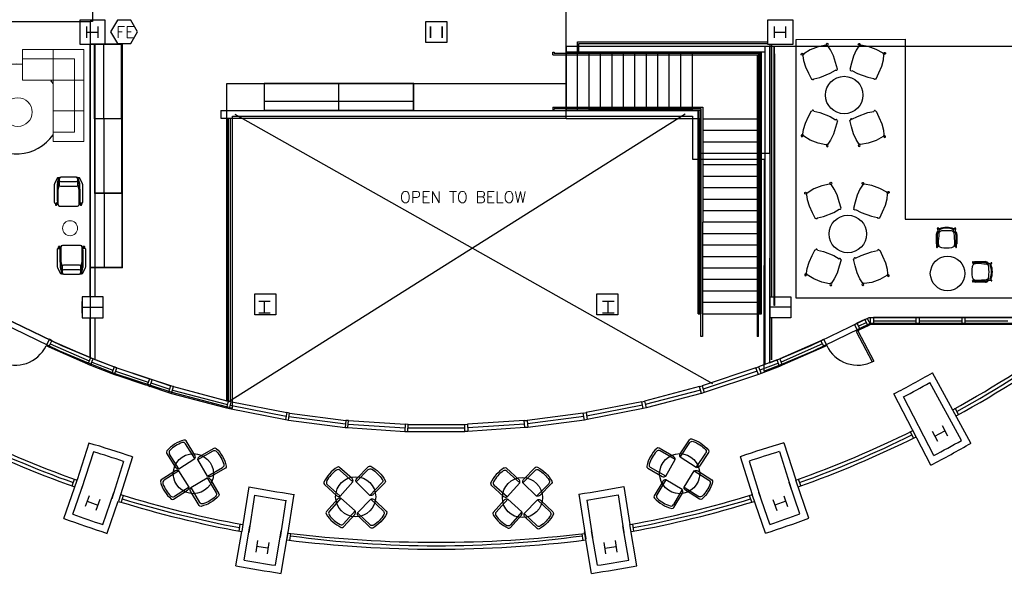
# Model space of a CAD drawing. Header units: inches. Extents: x -92 to 3837, y -260 to 2192.
# Tile 19 of 31: x 1382 to 2413, y -260 to 319. Entities that reach past the tile are written whole.
import ezdxf
from ezdxf import colors
from ezdxf.entities.mleader import LeaderData, LeaderLine
from ezdxf.math import Vec2, Vec3

# ---------------------------------------------------------------- set-up
doc = ezdxf.new("R2010")
doc.units = ezdxf.units.IN
doc.header["$MEASUREMENT"] = 0
doc.layers.get('0').update_dxf_attribs({"linetype": 'CONTINUOUS'})
for name, color, linetype in [('A-CLNG-OPEN', 9, 'CONTINUOUS'), ('A-FLOR-STRS', 9, 'CONTINUOUS'), ('A-GLAZ', 8, 'CONTINUOUS'), ('A-WALL', 7, 'CONTINUOUS'), ('F-PROT-EQPM', 8, 'CONTINUOUS'), ('I-FLOR-CASE', 8, 'CONTINUOUS'), ('I-FURN', 8, 'CONTINUOUS'), ('I-FURN-CHAR', 9, 'CONTINUOUS'), ('I-FURN-CONF', 9, 'CONTINUOUS'), ('I-GLAZ', 8, 'CONTINUOUS'), ('I-WALL', 8, 'CONTINUOUS'), ('S-COLS', 7, 'CONTINUOUS'), ('triGrossAreaLayer', 7, 'CONTINUOUS'), ('triLabelLayer', 7, 'CONTINUOUS'), ('triMeasuredGrossAreaLayer', 7, 'CONTINUOUS'), ('triSpaceLayer', 7, 'CONTINUOUS')]:
    doc.layers.add(name, color=color, linetype=linetype)
doc.styles.add('FDC_SPC', font='ROMANS.SHX', dxfattribs={"height": 12})
doc.styles.get("Standard").update_dxf_attribs({"font": 'romans.shx'})

# ---------------------------------------------------------------- blocks, each defined once
blk = doc.blocks.new('CHAIR4')
for p, q in [((20.5, 12), (3, 12)), ((0, 10), (18.2, 10)), ((0, 10), (0, -10)), ((0, -10), (18.2, -10)), ((3, -12), (20.5, -12))]:
    blk.add_line(p, q)
for centre, radius, start, end in [((3.3, 8.3), 3.72, 94.7355, 152.6447), ((20.5, 10), 2, 16.6015, 90), ((-13, 0), 37, 343.3985, 16.6015), ((18.2, 7), 3, 12.6356, 90), ((-13, 0), 35, 347.3644, 12.6356), ((3.3, -8.3), 3.72, 207.3553, 265.2645), ((18.2, -7), 3, 270, 347.3644), ((20.5, -10), 2, 270, 343.3985)]:
    blk.add_arc(centre, radius, start, end)
blk = doc.blocks.new('Knoll_Studio_Jehs_Laub_Lounge_Chair - Knoll_Studio_Jehs_Laub_Lounge_Chair-4253241-POWER _ COMM - LEVEL 03')
for p, q in [((-15, 7), (-14.3, 14)), ((-14.3, 14), (-13.8, 14)), ((-12, 14.3), (-5.6, 15.3)), ((-5.6, 15.3), (6, 15.3)), ((6, 15.3), (12.4, 14.3)), ((14.2, 14), (14.7, 14)), ((14.7, 14), (15.4, 7)), ((-15.6, -0.5), (-15, 7)), ((15.4, 7), (16.1, -0.5)), ((-14.9, -7.3), (-15.6, -0.5)), ((-13.7, -12.3), (-14.9, -7.3)), ((15.3, -7.3), (14.2, -12.3)), ((16.1, -0.5), (15.3, -7.3)), ((-13.8, -13.3), (-13.4, -12.6)), ((-13.4, -12.6), (-13.7, -12.3)), ((-13, -13), (-13.4, -13.5)), ((-12.3, -13.7), (-13, -13)), ((-4.3, -15.1), (-12.3, -13.7)), ((4.7, -15.1), (-4.3, -15.1)), ((12.8, -13.7), (4.7, -15.1)), ((13.5, -13), (12.8, -13.7)), ((13.8, -13.5), (13.5, -13)), ((14.2, -12.3), (13.9, -12.6)), ((13.9, -12.6), (14.3, -13.3))]:
    blk.add_line(p, q)
for centre, radius, start, end in [((-12.9, 14.1), 0.937, 16.1866, 181.7355), ((13.3, 14.1), 0.937, 358.2645, 163.8134), ((-14, -14.2), 0.938, 80.9913, 49.8976), ((14.4, -14.2), 0.938, 130.1024, 99.0087)]:
    blk.add_arc(centre, radius, start, end)
blk = doc.blocks.new('Steelcase Coalesse - Carl Hansen - Table - CH008 - 39_25_ Dia-2965565-POWER _ COMM - LEVEL 03')
blk.add_circle((-11.3, 12.8), 19.6)
blk = doc.blocks.new('HermanMiller_Collection_BrancaChair - No Upholstery-3632926-POWER _ COMM - LEVEL 03')
for p, q in [((-3.1, 10.7), (6.9, 10.7)), ((9.3, 10), (9.6, 10.4)), ((-8.4, 8.3), (-9.4, 8.5)), ((-9.2, 9.5), (-6.4, 8.9)), ((-6, 7.6), (-7.9, 7.4)), ((-6.4, 8.9), (-5.6, 8.7)), ((-5.9, 7), (-6.4, 7.6)), ((-5.1, 7.6), (-5.3, 7.9)), ((-3.1, 9.8), (6.3, 9.7)), ((9.3, 10), (7.9, 8.5)), ((10.3, 9.6), (8.8, 8.1)), ((-9.4, -8.5), (-8.4, -8.3)), ((-6.4, -8.9), (-9.2, -9.5)), ((-6, -7.6), (-7.9, -7.4)), ((-5.9, -7), (-6.4, -7.6)), ((-6.4, -8.9), (-5.6, -8.7)), ((-5.1, -7.6), (-5.3, -7.9)), ((-3.1, -9.8), (6.3, -9.7)), ((9.3, -10), (7.9, -8.5)), ((8.8, -8.1), (10.3, -9.6)), ((9.6, -10.4), (9.3, -10)), ((6.9, -10.7), (-3.1, -10.7))]:
    blk.add_line(p, q)
for centre, radius, start, end in [((-3.4, 7.4), 3.34, 84.8664, 153.1336), ((6.8, 5.3), 5.37, 62.535, 89.465), ((10, 10), 0.52, 312.9916, 135), ((9.6, 0), 20.1, 157.749, 202.251), ((-9.4, 9), 0.505, 71.7725, 268.2275), ((7.6, 0), 17.3, 157.3128, 202.6872), ((-7.6, 7), 1.57, 124.251, 157.749), ((-7.2, 6.4), 1.27, 127.7514, 168.0307), ((33.9, 0), 40.9, 172.7425, 187.2575), ((-3.4, 4.8), 3.31, 105.2575, 172.7425), ((-6.2, 9.5), 1.85, 276, 292.409), ((-5.7, 8.2), 0.514, 292.409, 75.854), ((-3.2, 7.3), 2.57, 86.9594, 147.0566), ((7.9, -88.2), 96.9, 90.8933, 97.2373), ((6, -6.8), 16.4, 81.6398, 89), ((6.7, 4.7), 3.99, 58.5623, 94.0653), ((12.2, 10.7), 3.96, 197.6974, 202.3026), ((6.7, 4.7), 3.99, 9.9347, 58.5623), ((-20.3, 0), 31.4, 350.0653, 9.9347), ((-9.4, -9), 0.505, 91.7725, 288.2275), ((-7.6, -7), 1.57, 202.251, 235.749), ((-7.2, -6.4), 1.27, 191.9693, 232.2486), ((-3.4, -4.8), 3.31, 187.2575, 254.7425), ((-3.4, -7.4), 3.34, 206.8664, 275.1336), ((-6.2, -9.5), 1.85, 67.591, 84), ((-5.7, -8.2), 0.514, 284.146, 67.591), ((-3.2, -7.3), 2.57, 212.9434, 273.0406), ((7.9, 88.2), 96.9, 262.7627, 269.1067), ((6, 6.8), 16.4, 271, 278.3602), ((6.7, -4.7), 3.99, 265.9347, 301.4377), ((6.8, -5.3), 5.37, 270.535, 297.465), ((12.2, -10.7), 3.96, 157.6974, 162.3026), ((6.7, -4.7), 3.99, 301.4377, 350.0653), ((10, -10), 0.52, 225, 47.0084)]:
    blk.add_arc(centre, radius, start, end)
blk = doc.blocks.new('P_KL6')
for p, q in [((0.5, 0), (77.5, 0)), ((0, -0.5), (0, -27.759)), ((0, -9.75), (78, -9.75)), ((78, -0.5), (78, -27.759)), ((0.5, -28.259), (77.5, -28.259))]:
    blk.add_line(p, q)
for centre, start, end in [((0.5, -0.5), 90, 180), ((77.5, -0.5), 0, 90), ((0.5, -27.759), 180, 270), ((77.5, -27.759), 270, 0)]:
    blk.add_arc(centre, 0.5, start, end)
for p in [(0, 0), (78, 0), (0, -28.259), (78, -28.259)]:
    blk.add_point(p)
blk = doc.blocks.new('Seating-Lounge_Chair-Studio_TK-Lasai_ALLCA-R2015 - Lasai Lounge Chair - or Ikea Ekenaset-5904382-LEVEL 02 - CAD Team Plan')
for p, q in [((-12.2, 13.6), (-14.7, 8.3)), ((-11.5, 9.8), (-10.2, 14.1)), ((-9.7, 14), (-11, 9.7)), ((-9.6, 14.8), (-10.3, 14.8)), ((-9.5, 14.2), (-9.9, 12.7)), ((-9.9, 12.7), (-9.9, 7.5)), ((-8.5, 10.9), (8.5, 10.9)), ((8.3, 15.3), (-7.9, 15.3)), ((7.8, 15.3), (-7.8, 15.3)), ((9.9, 12.7), (9.5, 14.2)), ((10.3, 14.8), (9.6, 14.8)), ((9.7, 14), (11, 9.7)), ((9.9, 7.5), (9.9, 12.7)), ((11.5, 9.8), (10.2, 14.1)), ((14.7, 8.3), (12.2, 13.6)), ((-15, 6.7), (-15, -10.8)), ((-11.7, 2.7), (-11.7, 8.5)), ((-11.7, 2.7), (-11.2, 2.5)), ((-11.7, -9.7), (-11.7, 2.7)), ((-11.2, 8.4), (-11.2, 2.5)), ((-11.2, 2.5), (-10.8, 3.3)), ((-10.2, 6.5), (-11.1, 1.9)), ((-10.8, 3.3), (-11.1, 1.9)), ((-11.1, 1.9), (-11.1, -9.7)), ((-11.1, 1.9), (-11.1, -13.2)), ((-8.5, 5.9), (8.5, 5.9)), ((11.1, 1.9), (10.2, 6.5)), ((11.1, 1.9), (10.8, 3.3)), ((10.8, 3.3), (11.2, 2.5)), ((11.1, -9.7), (11.1, 1.9)), ((11.1, -13.2), (11.1, 1.9)), ((11.2, 8.4), (11.2, 2.5)), ((11.2, 2.5), (11.7, 2.7)), ((11.7, 2.7), (11.7, 8.5)), ((11.7, 2.7), (11.7, -9.7)), ((15, -10.8), (15, 6.7)), ((-11.1, -9.7), (-11.7, -9.7)), ((-11.7, -9.7), (-11.7, -10.9)), ((-11.1, -9.5), (-11.1, -10.7)), ((11.1, -9.5), (11.1, -10.7)), ((11.7, -9.7), (11.1, -9.7)), ((11.7, -9.7), (11.7, -10.9)), ((-14.2, -11.7), (-13.8, -11.7)), ((-13.8, -11.7), (-13.8, -13.2)), ((-13.8, -11.7), (-12.2, -11.7)), ((-12.2, -13.2), (-12.2, -11.7)), ((-11.7, -10.9), (-11.1, -10.9)), ((-11.1, -10.9), (-11.1, -13.2)), ((-9.5, -14.8), (-7.6, -14.8)), ((-9.5, -14.8), (9.5, -14.8)), ((-7.6, -14.8), (7.6, -14.8)), ((7.6, -14.8), (9.5, -14.8)), ((11.1, -13.2), (11.1, -10.9)), ((11.1, -10.9), (11.7, -10.9)), ((12.2, -11.7), (12.2, -13.2)), ((13.8, -11.7), (12.2, -11.7)), ((13.8, -13.2), (13.8, -11.7)), ((13.8, -11.7), (14.2, -11.7))]:
    blk.add_line(p, q)
for centre, radius, start, end in [((-10.3, 12.8), 2.07, 89.8755, 155.087), ((-9.1, 13.8), 1.19, 117, 163), ((-8.4, 12.4), 1.51, 169.66, 266.9007), ((-9.1, 13.8), 0.66, 121.1377, 163), ((-8.8, 13.4), 1.71, 90.0006, 119.9994), ((-8.1, 13.8), 1.45, 81.637, 164.3989), ((-7.8, 12.9), 2.34, 89.8146, 113.5494), ((7.8, 12.9), 2.34, 66.4506, 90.1854), ((8.1, 13.8), 1.45, 15.6011, 81.637), ((8.4, 12.4), 1.51, 273.0993, 10.34), ((8.8, 13.4), 1.71, 60.0006, 89.9994), ((9.1, 13.8), 0.66, 17, 58.8623), ((9.1, 13.8), 1.19, 17, 63), ((10.3, 12.8), 2.07, 24.913, 90.1245), ((-11.2, 6.7), 3.8, 154.8759, 180), ((-7.2, 8.5), 4.5, 163, 180), ((-6.7, 8.4), 4.5, 163, 180), ((-8.6, 6.2), 1.6, 138.9208, 168.9157), ((-8.3, 7.5), 1.59, 180, 191.1018), ((-8.3, 7.5), 1.59, 191.1018, 261.5181), ((8.3, 7.5), 1.59, 278.4819, 348.8982), ((8.3, 7.5), 1.59, 348.8982, 360), ((8.6, 6.2), 1.6, 11.0843, 41.0792), ((6.7, 8.4), 4.5, 0, 17), ((7.2, 8.5), 4.5, 0, 17), ((11.2, 6.7), 3.8, 360, 25.1241), ((-14.2, -10.8), 0.811, 180, 270), ((-13, -13.2), 0.787, 180, 360), ((-12.6, -10.9), 0.809, 295.46, 360), ((-9.5, -13.2), 1.64, 180, 270), ((-9.5, -13.2), 1.6, 180, 270), ((9.5, -13.2), 1.64, 270, 360), ((9.5, -13.2), 1.6, 270, 360), ((12.6, -10.9), 0.809, 180, 244.54), ((13, -13.2), 0.787, 180, 360), ((14.2, -10.8), 0.811, 270, 360)]:
    blk.add_arc(centre, radius, start, end)
blk = doc.blocks.new('Steelcase West Elm - Mesa Sectional - Lounge _1_ - Chaise - Left Arm-5913181-LEVEL 02 - CAD Team Plan')
at = {"lineweight": 5}
for p, q in [((49.8, 13.6), (-14.2, 13.6)), ((-14.2, 13.6), (-14.2, -18.4)), ((17.8, 13.6), (17.8, -18.4)), ((49.8, -18.4), (49.8, 13.6)), ((17.8, 4), (-14.2, 4)), ((40.1, 4), (-14.2, 4)), ((40.1, -18.4), (40.1, 4)), ((-14.2, -18.4), (49.8, -18.4))]:
    blk.add_line(p, q, dxfattribs=at)
blk = doc.blocks.new('Steelcase West Elm - Mesa Sectional - Lounge - Chaise - Left Arm-5910471-LEVEL 02 - CAD Team Plan')
at = {"lineweight": 5}
for p, q in [((49.8, 13.6), (-14.2, 13.6)), ((-14.2, 13.6), (-14.2, -18.4)), ((17.8, 13.6), (17.8, -18.4)), ((49.8, -18.4), (49.8, 13.6)), ((17.8, 4), (-14.2, 4)), ((40.1, 4), (-14.2, 4)), ((40.1, -18.4), (40.1, 4)), ((-14.2, -18.4), (49.8, -18.4))]:
    blk.add_line(p, q, dxfattribs=at)
blk = doc.blocks.new('Coalesse Montara650 Table Occasional Round Revit Family - 30Dia-5945446-LEVEL 02 - CAD Team Plan')
at = {"lineweight": 5}
blk.add_circle((0, 0), 15, dxfattribs=at)
blk = doc.blocks.new('Steelcase Coalesse - Await - Table - Freestanding - 19H-5931556-LEVEL 02 - CAD Team Plan')
at = {"lineweight": 5}
blk.add_circle((-16.4, 6.5), 7.87, dxfattribs=at)
blk = doc.blocks.new('lobby rug1 - lobby rug-6439268-LEVEL 02 - CAD Team Plan')
at = {"layer": 'I-FURN'}
for start, end in [(81.8957, 138.7547), (34.8387, 40.0252), (155.1721, 155.9848), (160.1228, 166.52), (185.705, 195.5849), (199.6628, 200.4511), (222.038, 325.1613)]:
    blk.add_arc((1378.2, 508.2), 47, start, end, dxfattribs=at)

msp = doc.modelspace()

# ---------------------------------------------------------------- linework, layer by layer
at = {"layer": 'A-CLNG-OPEN'}
for p, q in [((2078.3, 220), (1600, -81.4)), ((1607, 220), (2107, -61.9))]:
    msp.add_line(p, q, dxfattribs=at)
at = {"layer": 'A-FLOR-STRS'}
for p, q in [((2162, 290.8), (2162, -41.8)), ((2167, 293), (2167, -36.8)), ((2169, 293), (2169, 29)), ((1939.9, 282.3), (1939.9, 285)), ((1939.9, 285), (1941.4, 285)), ((1939.9, 282.3), (2153.7, 282.3)), ((1941.4, 285), (1941.4, 283.8)), ((2155.3, 283.8), (1941.4, 283.8)), ((1953.8, 224.3), (1953.8, 285.3)), ((1965.8, 224.3), (1965.8, 285.3)), ((1977.8, 285.3), (2085.8, 285.3)), ((1977.8, 224.3), (1977.8, 285.3)), ((1989.8, 224.3), (1989.8, 285.3)), ((2085.8, 285.3), (2085.8, 224.3)), ((2153.7, 282.3), (2153.7, -12.7)), ((2155.2, 225.8), (2155.3, 283.8)), ((2155.8, 285.3), (2155.8, 11.3)), ((2156.7, 284.8), (2156.7, 11.3)), ((2157.2, 11.3), (2157.2, 284.8)), ((1939.9, 227.3), (1939.9, 224.5)), ((1939.9, 227.3), (2096.8, 227.3)), ((2094.1, 225.8), (2094.1, 227.3)), ((2094.9, 225.8), (2094.9, 227.3)), ((2096.8, 227.3), (2096.5, -12.7)), ((1939.9, 224.5), (1941.4, 224.5)), ((1941.4, 224.5), (1941.4, 225.8)), ((2095.2, 225.8), (1941.4, 225.8)), ((2085.8, 224.3), (1977.8, 224.3)), ((2095, -12.7), (2095.2, 225.8)), ((2155.2, -12.7), (2155.2, 225.8)), ((2169, 7), (2169, -36.8)), ((2096.5, -12.7), (2095, -12.7)), ((2155.2, -12.7), (2153.7, -12.7))]:
    msp.add_line(p, q, dxfattribs=at)
for points in [[(2162, 290.8), (1953.8, 290.8), (1953.8, 285.3), (2162, 285.3)], [(1965.7, 285), (1965.7, 296), (2165, 296)], [(1967.2, 285), (1967.2, 294), (2165, 294)], [(2002, 224.3), (2002, 285.3)], [(2013.9, 224.3), (2013.9, 285.3)], [(2025.9, 224.3), (2025.9, 285.3)], [(2037.9, 224.3), (2037.9, 285.3)], [(2049.8, 224.3), (2049.8, 285.3)], [(2061.8, 224.3), (2061.8, 285.3)], [(2073.8, 224.3), (2073.8, 285.3)], [(2158.2, 11.3), (2158.2, 285.3)], [(2092.2, 11.3), (2092.2, 224.3), (2094.8, 224.3), (2094.8, 11.3)], [(2093.2, 11.3), (2093.2, 214.8), (2093.8, 214.8), (2093.8, 11.3)], [(2094.8, 215.3), (2095.2, 215.3)], [(2096.8, 215.3), (2158.2, 215.3)], [(2157.2, 214.8), (2156.7, 214.8)], [(2094.8, 203.3), (2095.2, 203.3)], [(2096.8, 203.3), (2153.7, 203.3)], [(2155.2, 203.3), (2155.8, 203.3)], [(2094.8, 191.3), (2095.2, 191.3)], [(2096.8, 191.3), (2153.7, 191.3)], [(2155.2, 191.3), (2155.8, 191.3)], [(2094.8, 179.2), (2095.2, 179.2)], [(2096.8, 179.2), (2153.7, 179.2)], [(2155.2, 179.2), (2155.8, 179.2)], [(2094.8, 167.3), (2095.2, 167.3)], [(2096.8, 167.3), (2153.7, 167.3)], [(2155.2, 167.3), (2155.8, 167.3)], [(2094.8, 155.3), (2095.2, 155.3)], [(2096.8, 155.3), (2153.7, 155.3)], [(2155.2, 155.3), (2155.8, 155.3)], [(2094.8, 143.3), (2095.2, 143.3)], [(2096.8, 143.3), (2153.7, 143.3)], [(2155.2, 143.3), (2155.8, 143.3)], [(2094.8, 131.3), (2095.2, 131.3)], [(2096.8, 131.3), (2153.7, 131.3)], [(2155.2, 131.3), (2155.8, 131.3)], [(2094.8, 119.3), (2095.2, 119.3)], [(2096.8, 119.3), (2153.7, 119.3)], [(2155.2, 119.3), (2155.8, 119.3)], [(2094.8, 107.3), (2095.2, 107.3)], [(2096.8, 107.3), (2153.7, 107.3)], [(2155.2, 107.3), (2155.8, 107.3)], [(2094.8, 95.3), (2095.2, 95.3)], [(2096.8, 95.3), (2153.7, 95.3)], [(2155.2, 95.3), (2155.8, 95.3)], [(2094.8, 83.3), (2095.2, 83.3)], [(2096.8, 83.3), (2153.7, 83.3)], [(2155.2, 83.3), (2155.8, 83.3)], [(2094.8, 71.3), (2095.2, 71.3)], [(2096.8, 71.3), (2153.7, 71.3)], [(2155.2, 71.3), (2155.8, 71.3)], [(2094.8, 59.3), (2095.2, 59.3)], [(2096.8, 59.3), (2153.7, 59.3)], [(2155.2, 59.3), (2155.8, 59.3)], [(2094.8, 47.3), (2095.2, 47.3)], [(2096.8, 47.3), (2153.7, 47.3)], [(2155.2, 47.3), (2155.8, 47.3)], [(2094.8, 35.3), (2095.2, 35.3)], [(2096.8, 35.3), (2153.7, 35.3)], [(2155.2, 35.3), (2155.8, 35.3)], [(2094.8, 23.3), (2095.2, 23.3)], [(2096.8, 23.3), (2153.7, 23.3)], [(2155.2, 23.3), (2155.8, 23.3)], [(2092.2, 11.3), (2094.8, 11.3)], [(2094.8, 20.3), (2095.2, 20.3)], [(2096.8, 11.3), (2153.7, 11.3)], [(2155.2, 20.3), (2155.8, 20.3)], [(2155.8, 11.3), (2158.2, 11.3)]]:
    msp.add_lwpolyline(points, dxfattribs=at)
for points in [[(2171.6, 19.8), (2171.7, 290.4), (2172.1, 276.5), (2172.1, 19.8)], [(1953.8, 215.3), (1953.8, 224.3), (2093.8, 224.3), (2093.8, 215.3)]]:
    msp.add_lwpolyline(points, close=True, dxfattribs=at)
at = {"layer": 'A-GLAZ'}
for p, q in [((2266.4, 5.1), (2258.3, 1.4)), ((2268.1, 1.9), (2260, -1.8)), ((2269.1, 6.4), (2271.1, 7.4)), ((2271.1, 7.4), (2272.5, 7.4)), ((2543.9, 0), (2272.5, 0)), ((2556.5, 7.4), (2275.5, 7.4)), ((2275.5, 3.7), (2320.3, 3.7)), ((2556.5, 7.4), (2320.5, 7.4)), ((2323.3, 3.7), (2368.3, 3.7)), ((2371.3, 3.7), (2416.3, 3.7)), ((2259.1, -6.5), (2257.5, -7.3)), ((2257.6, -7.3), (2274.3, -39.2)), ((2259.1, -6.5), (2275.8, -38.4)), ((2269.9, -1.4), (2261.8, -5.1)), ((1413.8, -20.2), (1454.5, -38.1)), ((1415.5, -17), (1458.6, -35.8)), ((2220.5, -17), (2177.4, -35.8)), ((2222.2, -20.2), (2178.8, -39.3)), ((1412.1, -23.5), (1455.9, -42.7)), ((2223.9, -23.5), (2180.1, -42.7)), ((1457.2, -39.3), (1479.4, -47.8)), ((1458.6, -35.9), (1480.7, -44.3)), ((2174.6, -37), (2155.3, -44.3)), ((2176, -40.4), (2156.6, -47.8)), ((1455.9, -42.7), (1478.1, -51.3)), ((1482.2, -48.9), (1516.1, -60.2)), ((1483.5, -45.4), (1517.8, -56.8)), ((2152.5, -45.4), (2096.2, -64.1)), ((2153.8, -48.9), (2097.2, -67.7)), ((2177.3, -43.8), (2157.9, -51.3)), ((1480.9, -52.3), (1482.6, -52.9)), ((1481.2, -52.4), (1514.5, -63.5)), ((1519.2, -61.2), (1538.8, -67.7)), ((1519.4, -57.3), (1539.8, -64.1)), ((2155.1, -52.3), (2098.5, -71.1)), ((1517.9, -64.6), (1537.7, -71.2)), ((1540.6, -72.1), (1598.4, -87.3)), ((1541.6, -68.6), (1599.3, -83.7)), ((1542.7, -65), (1600.1, -80.1)), ((2093.3, -65), (2035.9, -80.1)), ((2094.4, -68.6), (2036.7, -83.7)), ((1603.8, -81), (1661.3, -92.2)), ((2033, -80.8), (1974.7, -92.2)), ((2095.2, -72.2), (2037.6, -87.3)), ((1601.4, -88), (1659.9, -99.4)), ((1602.2, -84.4), (1660.7, -95.8)), ((1664.2, -92.7), (1723.1, -100.3)), ((1971.8, -92.7), (1912.9, -100.3)), ((2033.8, -84.4), (1975.3, -95.8)), ((2034.6, -88), (1975.9, -99.5)), ((2364.7, -94.2), (2361.1, -87.7)), ((1663.3, -100), (1722.4, -107.7)), ((1663.6, -96.3), (1722.7, -104)), ((1726.1, -100.6), (1785.3, -104.4)), ((1909.9, -100.6), (1850.7, -104.4)), ((1972.4, -96.3), (1913.3, -104)), ((1972.9, -100), (1913.6, -107.7)), ((1725.4, -107.9), (1785.1, -111.8)), ((1725.7, -104.3), (1785.2, -108.1)), ((1788.1, -111.9), (1847.9, -111.9)), ((1788.2, -108.2), (1847.8, -108.2)), ((1788.3, -104.5), (1847.7, -104.5)), ((1910.3, -104.3), (1850.8, -108.1)), ((1910.6, -107.9), (1850.9, -111.8)), ((2317.6, -118.8), (2314.2, -112.2)), ((1436.6, -168.9), (1439, -161.9)), ((2199.4, -168.9), (2197, -161.9)), ((1490.2, -178.8), (1487.9, -185.9)), ((2148.1, -185.9), (2145.8, -179)), ((1612.4, -208.8), (1611.3, -216.1)), ((2024.7, -216.1), (2023.5, -208.8)), ((1664.4, -225.9), (1665.6, -218.6)), ((1971.6, -225.9), (1970.5, -218.9))]:
    msp.add_line(p, q, dxfattribs=at)
at = {"layer": 'A-GLAZ', "flags": 128}
for points in [[(2255.7, 0), (2258.3, 1.4), (2261.8, -5.1), (2259.1, -6.5), (2255.7, 0)], [(2266.4, 5.1), (2269.1, 6.4), (2272.5, 0), (2269.9, -1.4), (2266.4, 5.1)], [(1415.5, -17), (1412.9, -15.5), (1409.4, -22.1), (1412.1, -23.5), (1415.5, -17)], [(2220.5, -17), (2223.1, -15.5), (2226.6, -22.1), (2223.9, -23.5), (2220.5, -17)], [(1458.6, -35.8), (1455.8, -34.7), (1453.1, -41.6), (1455.9, -42.7), (1458.6, -35.8)], [(2174.6, -37), (2177.4, -35.8), (2180.1, -42.7), (2177.3, -43.8), (2174.6, -37)], [(1483.5, -45.4), (1480.7, -44.3), (1478.1, -51.3), (1480.9, -52.3), (1483.5, -45.4)], [(1483.5, -45.4), (1480.7, -44.3), (1478.1, -51.3), (1480.9, -52.3), (1483.5, -45.4)], [(2152.5, -45.4), (2155.3, -44.3), (2157.9, -51.3), (2155.1, -52.3), (2152.5, -45.4)], [(1520.5, -57.8), (1517.7, -56.7), (1515.1, -63.6), (1517.9, -64.7), (1520.5, -57.8)], [(1542.7, -65), (1539.8, -64.1), (1537.7, -71.2), (1540.6, -72.1), (1542.7, -65)], [(2093.3, -65), (2096.2, -64.1), (2098.3, -71.2), (2095.4, -72.1), (2093.3, -65)], [(1603, -80.8), (1600.1, -80.1), (1598.4, -87.3), (1601.4, -88), (1603, -80.8)], [(2033, -80.8), (2035.9, -80.1), (2037.6, -87.3), (2034.6, -88), (2033, -80.8)], [(1664.2, -92.7), (1661.3, -92.2), (1660.1, -99.5), (1663.1, -100), (1664.2, -92.7)], [(1971.8, -92.7), (1974.7, -92.2), (1975.9, -99.5), (1972.9, -100), (1971.8, -92.7)], [(1726.1, -100.6), (1723.1, -100.3), (1722.4, -107.7), (1725.4, -107.9), (1726.1, -100.6)], [(1909.9, -100.6), (1912.9, -100.3), (1913.6, -107.7), (1910.6, -107.9), (1909.9, -100.6)], [(1788.3, -104.5), (1785.3, -104.4), (1785.1, -111.8), (1788.1, -111.9), (1788.3, -104.5)], [(1847.7, -104.5), (1850.7, -104.4), (1850.9, -111.8), (1847.9, -111.9), (1847.7, -104.5)]]:
    msp.add_lwpolyline(points, dxfattribs=at)
for points in [[(2275.5, 7.4), (2275.5, 0), (2272.5, 0), (2272.5, 7.4)], [(2323.3, 7.4), (2323.3, 0), (2320.3, 0), (2320.3, 7.4)], [(2371.3, 7.4), (2371.3, 0), (2368.3, 0), (2368.3, 7.4)]]:
    msp.add_lwpolyline(points, close=True, dxfattribs=at)
at = {"layer": 'A-GLAZ'}
for centre, radius, start, end in [((1818, 895.6), 1127.1, 298.9128, 306.395), ((1376.9, -6.7), 36, 244.4121, 334.4121), ((2259.1, -6.4), 36.1, 205.8187, 297.5927), ((1818, 895.6), 1127.1, 243.7855, 250.2856), ((1818, 895.6), 1127.1, 289.7144, 296.2144), ((1818, 895.6), 1127.1, 253.0313, 259.4611), ((1818, 895.6), 1127.1, 280.5379, 286.9687), ((1818, 895.6), 1127.1, 262.2076, 277.7924)]:
    msp.add_arc(centre, radius, start, end, dxfattribs=at)
at = {"layer": 'A-WALL'}
for p, q in [((2377.6, -124.1), (2337.3, -50.4)), ((2367.7, -121.3), (2334.5, -60.6)), ((2335.6, -147.1), (2297, -72.5)), ((2338.7, -137.1), (2307, -75.7)), ((2315.9, -111.4), (2316.1, -111.3)), ((1454, -124.1), (1441.8, -162.7)), ((1458.9, -133.2), (1446.6, -172)), ((2177.1, -133), (2189.4, -172)), ((2181.9, -123.8), (2194.2, -162.7)), ((1490.6, -143.2), (1478.2, -182.4)), ((1499.8, -138.5), (1485.1, -185)), ((2136.1, -138.3), (2148.6, -177.8)), ((2145.4, -143), (2157.8, -182.4)), ((1428, -202.9), (1441.8, -162.9)), ((2208, -202.6), (2194.2, -162.9)), ((1437.3, -198.4), (1448.8, -165.3)), ((1621.6, -169.7), (1615.4, -209.3)), ((2014.3, -169.4), (2020.6, -209.2)), ((2198.6, -198.2), (2187.2, -165.3)), ((1468.7, -209.3), (1480.4, -175.8)), ((1473.4, -218.4), (1485, -185)), ((1627.7, -178.5), (1621.6, -217.5)), ((1660.5, -184), (1654.4, -222.9)), ((1668.9, -177.7), (1661.6, -224.3)), ((1967, -177.4), (1974.4, -224.3)), ((1975.5, -183.8), (1981.6, -222.9)), ((2008.3, -178.2), (2014.4, -217.5)), ((2162.6, -218.4), (2148.6, -178)), ((2167.2, -209.1), (2155.6, -175.8)), ((1615.4, -209.3), (1614.2, -216.6)), ((1616.7, -246.5), (1622.7, -210.6)), ((1649.4, -252), (1655.5, -215.9)), ((1986.6, -252), (1980.5, -215.9)), ((2019.3, -246.5), (2013.3, -210.6)), ((2027.8, -252.4), (2020.6, -209.3)), ((1608.2, -252.4), (1614.2, -216.6)), ((1655.5, -260.3), (1662.8, -217)), ((1980.5, -260.4), (1973.2, -217))]:
    msp.add_line(p, q, dxfattribs=at)
for centre, radius, start, end in [((1817.1, 849.4), 1039.4, 297.4995, 300.0326), ((1817.1, 849.4), 1046.9, 297.9021, 299.6195), ((1817.1, 849.4), 1116, 297.8682, 299.5663), ((1138.4, -1202.2), 1123.4, 71.2334, 73.6818), ((1138.4, -1202.2), 1116, 71.604, 73.3112), ((2497.5, -1202), 1123.4, 106.3179, 108.7663), ((2497.5, -1202), 1116, 106.6885, 108.3956), ((1817.1, 849.4), 1123.4, 297.4887, 299.937), ((1818, 850.9), 1039.4, 259.1065, 261.7529), ((1817.4, 851.1), 1039.4, 278.2756, 280.922), ((1818, 850.9), 1046.9, 259.5245, 261.3445), ((1817.4, 851.1), 1046.9, 278.6838, 280.5038), ((1818.9, 850.3), 1123.4, 249.6339, 252.0823), ((1818.9, 850.3), 1116, 250.0045, 251.7117), ((1817, 850.5), 1123.4, 287.9177, 290.3661), ((1817, 850.5), 1116, 288.2883, 289.9955), ((1818.6, 851.1), 1116, 259.5755, 261.2826), ((1817.4, 851.1), 1116, 278.7174, 280.4245), ((1818.6, 851.1), 1123.4, 259.2049, 261.6532), ((1817.4, 851.1), 1123.4, 278.3468, 280.7951)]:
    msp.add_arc(centre, radius, start, end, dxfattribs=at)
at = {"layer": 'F-PROT-EQPM'}
msp.add_lwpolyline([(1505, 306.3), (1498, 318.4), (1484, 318.4), (1477, 306.3), (1484, 294.2), (1498, 294.2)], close=True, dxfattribs=at)
at = {"layer": 'I-FURN'}
msp.add_circle((2353.1, 53.4), 18, dxfattribs=at)
at = {"layer": 'I-FURN-CONF'}
for centre in [(1563.6, -156.1), (2072.7, -156.1), (1733.5, -180.3), (1908.1, -181.1)]:
    msp.add_circle(centre, 21, dxfattribs=at)
at = {"layer": 'I-GLAZ'}
for p, q in [((1598.5, 215.9), (1598.5, -80.4)), ((1600, 215.9), (1600, -80.4)), ((1602, 215.9), (1602, -80.4))]:
    msp.add_line(p, q, dxfattribs=at)
for centre, radius, start, end in [((1818, 895.6), 1123.4, 298.7604, 306.5468), ((1818, 895.6), 1130.8, 298.7605, 306.5581), ((1818, 895.6), 1123.4, 243.6362, 250.4395), ((1818, 895.6), 1123.4, 289.5632, 296.3637), ((1818, 895.6), 1130.8, 243.6298, 250.4395), ((1818, 895.6), 1130.8, 289.5605, 296.3702), ((1818, 895.6), 1130.8, 252.8721, 259.6173), ((1818, 895.6), 1123.4, 252.8802, 259.6099), ((1818, 895.6), 1123.4, 280.388, 287.1279), ((1818, 895.6), 1130.8, 280.3827, 287.1279), ((1818, 1044.9), 1280, 262.9724, 277.028), ((1819.3, 1052.1), 1280, 262.9665, 276.9163)]:
    msp.add_arc(centre, radius, start, end, dxfattribs=at)
at = {"layer": 'I-WALL'}
for p, q in [((1460.5, 293), (1460.5, 29)), ((1592.5, 223.9), (1592.5, 215.9)), ((1592.5, 223.9), (1953.8, 223.9)), ((1592.5, 215.9), (1953.8, 215.9)), ((1460.5, 7), (1460.5, -36.2))]:
    msp.add_line(p, q, dxfattribs=at)
for points in [[(1455.5, 29), (1455.5, 293)], [(1455.5, -34.5), (1455.5, 7)]]:
    msp.add_lwpolyline(points, dxfattribs=at)
at = {"layer": 'S-COLS'}
for points in [[(1471, 319), (1471, 293), (1445, 293), (1445, 319)], [(1807, 317), (1829, 317), (1829, 295), (1807, 295)], [(2165, 319), (2191, 319), (2191, 293), (2165, 293)], [(1628, 32), (1650, 32), (1650, 10), (1628, 10)], [(1986, 32), (2008, 32), (2008, 10), (1986, 10)], [(1469, 29), (1447, 29), (1447, 7), (1469, 7)], [(2167, 29), (2189, 29), (2189, 7), (2167, 7)]]:
    msp.add_lwpolyline(points, close=True, dxfattribs=at)
at = {"layer": 'S-COLS', "flags": 128}
for points in [[(1452, 300), (1452, 312)], [(1464, 300), (1464, 312)], [(1812, 312), (1812, 300)], [(1812, 300), (1812, 312)], [(1824, 312), (1824, 300)], [(1824, 300), (1824, 312)], [(2172, 300), (2172, 312)], [(2184, 300), (2184, 312)], [(1452, 306), (1464, 306)], [(2172, 306), (2184, 306)], [(1447, 12), (1447, 24)], [(1469, 12), (1469, 24)], [(1644, 24), (1632, 24)], [(1638, 12), (1638, 24)], [(2004, 24), (1992, 24)], [(1998, 12), (1998, 24)], [(2167, 24), (2167, 12)], [(2189, 24), (2189, 12)], [(1447, 18), (1469, 18)], [(1644, 12), (1632, 12)], [(2004, 12), (1992, 12)], [(2189, 18), (2167, 18)], [(2336.9, -111.5), (2342.6, -122)], [(2339.7, -116.8), (2350.3, -111.1)], [(2347.4, -105.8), (2353.1, -116.4)], [(1454.4, -179.3), (1450.3, -190.6)], [(1452.3, -185), (1463.7, -189)], [(1465.7, -183.3), (1461.6, -194.6)], [(2170.3, -183.3), (2174.4, -194.6)], [(2183.7, -185), (2172.3, -189)], [(2181.6, -179.3), (2185.7, -190.6)], [(1630.7, -226.2), (1629, -238.1)], [(2005.3, -226.2), (2007, -238.1)], [(1641.7, -233.9), (1629.8, -232.2)], [(1642.6, -228), (1640.8, -239.9)], [(1993.4, -228), (1995.2, -239.9)], [(1994.3, -233.9), (2006.2, -232.2)]]:
    msp.add_lwpolyline(points, dxfattribs=at)
at = {"layer": 'triGrossAreaLayer'}
msp.add_lwpolyline([(1363.6, 1.4), (1423.3, -27.5), (1453.3, -40), (1481.5, -51.1), (1541, -70.8), (1604.5, -87.5), (1604.5, 217.9), (2086.2, 217.9), (2086.2, 173.2), (2161, 173.2), (2160.7, -48.8), (2179.6, -41.4), (2212.7, -27.5), (2272.4, 1.4), (3634.6, 1.4)], dxfattribs=at)
at = {"layer": 'triMeasuredGrossAreaLayer'}
msp.add_lwpolyline([(1364.9, 7.4), (1425.7, -22), (1455.5, -34.5), (1483.5, -45.4), (1542.7, -65), (1598.5, -79.7), (1598.5, 223.9), (2092.2, 223.9), (2092.2, 179.2), (2167, 179.2), (2166.7, -40), (2177.4, -35.8), (2210.3, -22), (2271.1, 7.4), (3628.6, 7.4)], dxfattribs=at)
at = {"layer": 'triSpaceLayer'}
msp.add_lwpolyline([(2519, 290.8), (1953.8, 290.8), (1953.8, 499.8), (2184.1, 499.8), (2184.1, 435), (2365, 435), (2365, 802), (1812, 802), (1694.6, 802), (1449.5, 802), (1449.5, 893)], dxfattribs=at)
for points in [[(1455.5, 293.5), (1489, 293.5), (1489, 59.8), (1455.5, 59.8), (1455.5, -34.5), (1483.5, -45.4), (1542.7, -65), (1598.5, -79.7), (1598.5, 252.1), (1953.8, 252.1), (1953.8, 499.8), (1875.6, 499.8), (1875.6, 499.8), (1812, 499.8), (1812, 802), (1694.6, 802), (1694.6, 432.9), (1458, 432.9), (1458, 317), (1455.5, 317), (1455.5, 293), (1455.5, 293.5)], [(1208.5, 317), (1455.5, 317), (1455.5, -34.5), (1425.7, -22), (1364.9, 7.4), (1208.5, 7.4), (1208.5, 317)], [(1455.5, 59.8), (1489, 59.8), (1489, 293.5), (1455.5, 293.5), (1455.5, 59.8), (1455.5, 59.8)], [(2167, 179.2), (2167, 290.8), (1953.8, 290.8), (1953.8, 223.9), (2092.2, 223.9), (2092.2, 179.2), (2167, 179.2)], [(2559.5, 110.2), (2559.5, 27.6), (2194.6, 27.6), (2194.6, 298.2), (2308.7, 298.6), (2308.7, 110.2), (2559.5, 110.2), (2424.7, 110.2), (2559.5, 110.2)], [(1638, 223.8), (1638, 252.1), (1793.9, 252.1), (1793.9, 223.9), (1638, 223.9), (1638, 223.8)]]:
    msp.add_lwpolyline(points, close=True, dxfattribs=at)

# ---------------------------------------------------------------- block references
at = {"layer": 'I-FURN'}
for name, p, rotation in [('P_KL6', (1460, 215.5), 90), ('Steelcase Coalesse - Carl Hansen - Table - CH008 - 39_25_ Dia-2965565-POWER _ COMM - LEVEL 03', (2243.9, 223.1), 315.0000000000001), ('Steelcase West Elm - Mesa Sectional - Lounge - Chaise - Left Arm-5910471-LEVEL 02 - CAD Team Plan', (1435.2, 241.4), 269.9999999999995), ('P_KL6', (1716, 223.8), 180), ('P_KL6', (1793.9, 223.8), 180), ('P_KL6', (1460.4, 137.6), 90), ('P_KL6', (1460.7, 59.8), 90), ('Steelcase Coalesse - Carl Hansen - Table - CH008 - 39_25_ Dia-2965565-POWER _ COMM - LEVEL 03', (2247.7, 77.7), 315.0000000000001)]:
    msp.add_blockref(name, p, dxfattribs=dict(at, rotation=rotation))
for name, p in [('Steelcase West Elm - Mesa Sectional - Lounge _1_ - Chaise - Left Arm-5913181-LEVEL 02 - CAD Team Plan', (1399, 274.1)), ('lobby rug1 - lobby rug-6439268-LEVEL 02 - CAD Team Plan', (0, -282.7)), ('Coalesse Montara650 Table Occasional Round Revit Family - 30Dia-5945446-LEVEL 02 - CAD Team Plan', (1379.8, 222.3)), ('Steelcase Coalesse - Await - Table - Freestanding - 19H-5931556-LEVEL 02 - CAD Team Plan', (1450.9, 94.3))]:
    msp.add_blockref(name, p, dxfattribs=at)
at = {"layer": 'I-FURN-CHAR', "xscale": -1}
for p, rotation in [((2219, 274.9), 201.5831848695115), ((2269.1, 275.2), 160.5831848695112), ((2222.8, 129.4), 201.5831848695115), ((2272.9, 129.7), 160.5831848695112)]:
    msp.add_blockref('Knoll_Studio_Jehs_Laub_Lounge_Chair - Knoll_Studio_Jehs_Laub_Lounge_Chair-4253241-POWER _ COMM - LEVEL 03', p, dxfattribs=dict(at, rotation=rotation))
at = {"layer": 'I-FURN-CHAR'}
for name, p, rotation in [('Knoll_Studio_Jehs_Laub_Lounge_Chair - Knoll_Studio_Jehs_Laub_Lounge_Chair-4253241-POWER _ COMM - LEVEL 03', (2219, 205.5), 338.4168151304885), ('Knoll_Studio_Jehs_Laub_Lounge_Chair - Knoll_Studio_Jehs_Laub_Lounge_Chair-4253241-POWER _ COMM - LEVEL 03', (2269.1, 205.3), 19.4168151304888), ('HermanMiller_Collection_BrancaChair - No Upholstery-3632926-POWER _ COMM - LEVEL 03', (2352.1, 91.2), 270), ('Seating-Lounge_Chair-Studio_TK-Lasai_ALLCA-R2015 - Lasai Lounge Chair - or Ikea Ekenaset-5904382-LEVEL 02 - CAD Team Plan', (1436, 68), 180), ('Knoll_Studio_Jehs_Laub_Lounge_Chair - Knoll_Studio_Jehs_Laub_Lounge_Chair-4253241-POWER _ COMM - LEVEL 03', (2222.8, 60.1), 338.4168151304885), ('Knoll_Studio_Jehs_Laub_Lounge_Chair - Knoll_Studio_Jehs_Laub_Lounge_Chair-4253241-POWER _ COMM - LEVEL 03', (2272.9, 59.8), 19.4168151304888), ('HermanMiller_Collection_BrancaChair - No Upholstery-3632926-POWER _ COMM - LEVEL 03', (2389.6, 55.1), 180)]:
    msp.add_blockref(name, p, dxfattribs=dict(at, rotation=rotation))
msp.add_blockref('Seating-Lounge_Chair-Studio_TK-Lasai_ALLCA-R2015 - Lasai Lounge Chair - or Ikea Ekenaset-5904382-LEVEL 02 - CAD Team Plan', (1432.9, 138.8), dxfattribs=at)
at = {"layer": 'I-FURN-CONF'}
for p, rotation in [((1556.7, -145.6), 122.2641208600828), ((2063, -150), 150.4269195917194), ((1553.7, -161.7), 212.4194871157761), ((1724, -172.2), 138.1968349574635), ((1898.6, -173), 138.1968349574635), ((2066.8, -167.7), 239.5378200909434), ((1725.5, -188.5), 228.3522012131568), ((1900.1, -189.3), 228.3522012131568)]:
    msp.add_blockref('CHAIR4', p, dxfattribs=dict(at, rotation=rotation))
at = {"layer": 'I-FURN-CONF', "xscale": -1}
for p, rotation in [((2081.7, -144.3), 236.5853872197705), ((1573.3, -150), 209.5730804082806), ((1741.1, -171.8), 225.5057945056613), ((1915.7, -172.6), 225.5057945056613), ((2082.6, -161.7), 147.5805128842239), ((1569.5, -165.6), 120.4621799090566), ((1742.4, -189.9), 136.3948940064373), ((1916.9, -190.7), 136.3948940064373)]:
    msp.add_blockref('CHAIR4', p, dxfattribs=dict(at, rotation=rotation))

# ---------------------------------------------------------------- texts
at = {"layer": 'A-CLNG-OPEN'}
msp.add_text('OPEN TO BELOW', height=12, dxfattribs=at).set_placement((1779.9, 127.3))
at = {"layer": 'F-PROT-EQPM'}
msp.add_text('FE', height=12, dxfattribs=at).set_placement((1482.9, 299.9))
at = {"layer": 'triLabelLayer', "color": 7, "char_height": 12, "attachment_point": 5, "style": 'FDC_SPC'}
for insert in [(2024.8, 268.5), (1716, 237.9), (1472.2, 176.6), (2232.6, 145.3)]:
    msp.add_mtext('{\\fSansSerif;\\H0.01;}', dxfattribs=dict(at, insert=insert))

# ---------------------------------------------------------------- leaders
at = {"layer": 'I-FLOR-CASE'}
ml = msp.add_multileader_mtext('Standard', dxfattribs=at)
ml.set_content('GLASS SHELVES', color=256)
ml.set_leader_properties()
ml.build(insert=Vec2(0, 0))
ml.multileader.update_dxf_attribs({"leader_type": 0, "text_right_attachment_type": 6, "dogleg_length": 0.36, "arrow_head_size": 0.18})
ctx = ml.context
ctx.base_point, ctx.arrow_head_size, ctx.landing_gap_size, ctx.plane_origin = Vec3(2901.1, 1435.7), 0.18, 0.09, Vec3(-3.5, 10.4)
ctx.right_attachment = 6
notes = []
notes.append((ctx, [(0, (0, 0, 0), (0, 0), (1, 0), 1, [])]))
ctx.mtext.insert, ctx.mtext.width = Vec3(2901.2, 1438.2), 24.358
ml = msp.add_multileader_mtext('Standard', dxfattribs=at)
ml.set_content('GLASS SHELVES', color=256)
ml.set_leader_properties()
ml.build(insert=Vec2(0, 0))
ml.multileader.update_dxf_attribs({"leader_type": 0, "text_right_attachment_type": 6, "dogleg_length": 0.36, "arrow_head_size": 0.18})
ctx = ml.context
ctx.base_point, ctx.arrow_head_size, ctx.landing_gap_size, ctx.plane_origin = Vec3(3227.5, 1435.7), 0.18, 0.09, Vec3(322.9, 10.4)
ctx.right_attachment = 6
notes.append((ctx, [(0, (0, 0, 0), (0, 0), (1, 0), 1, [])]))
ctx.mtext.insert, ctx.mtext.width = Vec3(3227.6, 1438.2), 24.358
for ctx, leaders in notes:
    for number, flags, end, landing, length, lines in leaders:
        leader = LeaderData()
        leader.index, (leader.has_last_leader_line, leader.has_dogleg_vector, leader.attachment_direction) = number, flags
        leader.last_leader_point, leader.dogleg_vector, leader.dogleg_length = Vec3(end), Vec3(landing), length
        for number, points, colour, breaks in lines:
            line = LeaderLine()
            line.index, line.vertices, line.color, line.breaks = number, Vec3.list(points), colors.encode_raw_color(colour), breaks
            leader.lines.append(line)
        ctx.leaders.append(leader)

doc.saveas('drawing.dxf')
